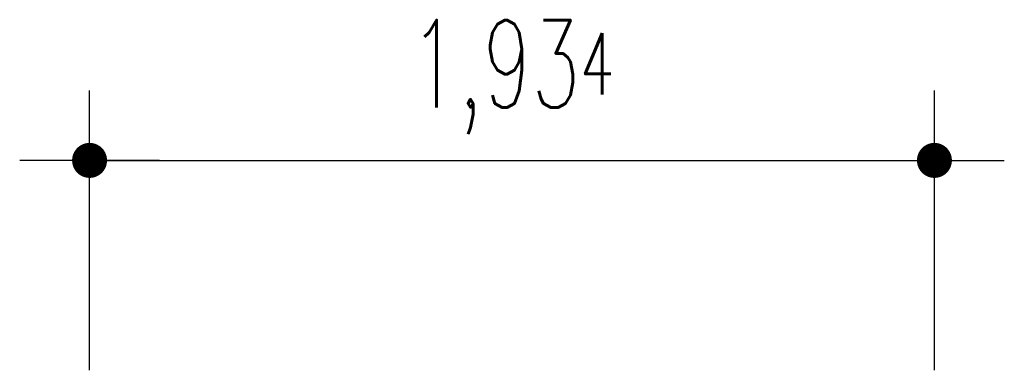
# Model space of a CAD drawing. Header units: millimetres. Extents: x -1713.79 to -1711.54, y 776.53 to 777.33.
import ezdxf

# ---------------------------------------------------------------- set-up
doc = ezdxf.new("R2010")
doc.units = ezdxf.units.MM
doc.styles.add('BEMTXT', font='ROMANS.shx', dxfattribs={"width": 0.65})
doc.dimstyles.new('RW_PBEMA100_test', dxfattribs={"dimscale": 0.01, "dimtxt": 20, "dimasz": 0.008, "dimexe": 0, "dimexo": 0, "dimgap": 0, "dimtad": 0, "dimdec": 3, "dimtxsty": 'BEMTXT', "dimblk1": 'P-BEM-LI', "dimblk2": 'P-BEM-RE', "dimsah": 1, "dimcen": 0, "dimse1": 1, "dimse2": 1, "dimclrd": 256, "dimclre": 256, "dimclrt": 2, "dimadec": 0, "dimazin": 2, "dimtfac": 1, "dimtdec": 3, "dimtix": 1, "dimtmove": 0, "dimatfit": 2, "dimfxl": 0, "dimtvp": 0.8, "dimarcsym": 0})

# ---------------------------------------------------------------- blocks, each defined once
blk = doc.blocks.new('P-BEM-LI')
for p, q in [((0, 6000), (0, -2000)), ((-2000, 0), (2000, 0))]:
    blk.add_line(p, q)
at = {"const_width": 500}
blk.add_lwpolyline([(-177, -177, 1), (177, 177, 1)], format="xyb", close=True, dxfattribs=at)
blk = doc.blocks.new('P-BEM-RE')
for p, q in [((0, -6000), (0, 2000)), ((-2000, 0), (2000, 0))]:
    blk.add_line(p, q)
at = {"const_width": 500}
blk.add_lwpolyline([(177, 177, 1), (-177, -177, 1)], format="xyb", close=True, dxfattribs=at)
blk = doc.blocks.new('*D5')
at = {"lineweight": -2}
blk.add_line((-1713.6323, 777.0092), (-1711.6988, 777.0092), dxfattribs=at)
at = {"layer": 'Defpoints', "color": 0}
for p in [(-1711.6987, 777.0092), (-1713.6324, 776.6117), (-1711.6987, 776.6212)]:
    blk.add_point(p, dxfattribs=at)
at = {"lineweight": -2, "xscale": 8e-05, "yscale": 8e-05, "zscale": 8e-05, "rotation": 180}
blk.add_blockref('P-BEM-LI', (-1713.6324, 777.0092), dxfattribs=at)
at = {"lineweight": -2, "xscale": 8e-05, "yscale": 8e-05, "zscale": 8e-05}
blk.add_blockref('P-BEM-RE', (-1711.6987, 777.0092), dxfattribs=at)
at = {"color": 2, "insert": (-1712.6656, 777.1997), "char_height": 0.2, "attachment_point": 5, "style": 'BEMTXT'}
blk.add_mtext('1,93\\H0.7x;\\A1;\\S4;', dxfattribs=at)

msp = doc.modelspace()

# ---------------------------------------------------------------- dimensions: what is measured, and where the dimension line sits
dim = msp.add_linear_dim(base=(-1711.6987, 777.0092), p1=(-1713.6324, 776.6117), p2=(-1711.6987, 776.6212), dimstyle='RW_PBEMA100_test')
dim.commit()
dim.dimension.update_dxf_attribs({"geometry": '*D5', "text_midpoint": (-1712.6656, 777.1997)})

doc.saveas('drawing.dxf')
